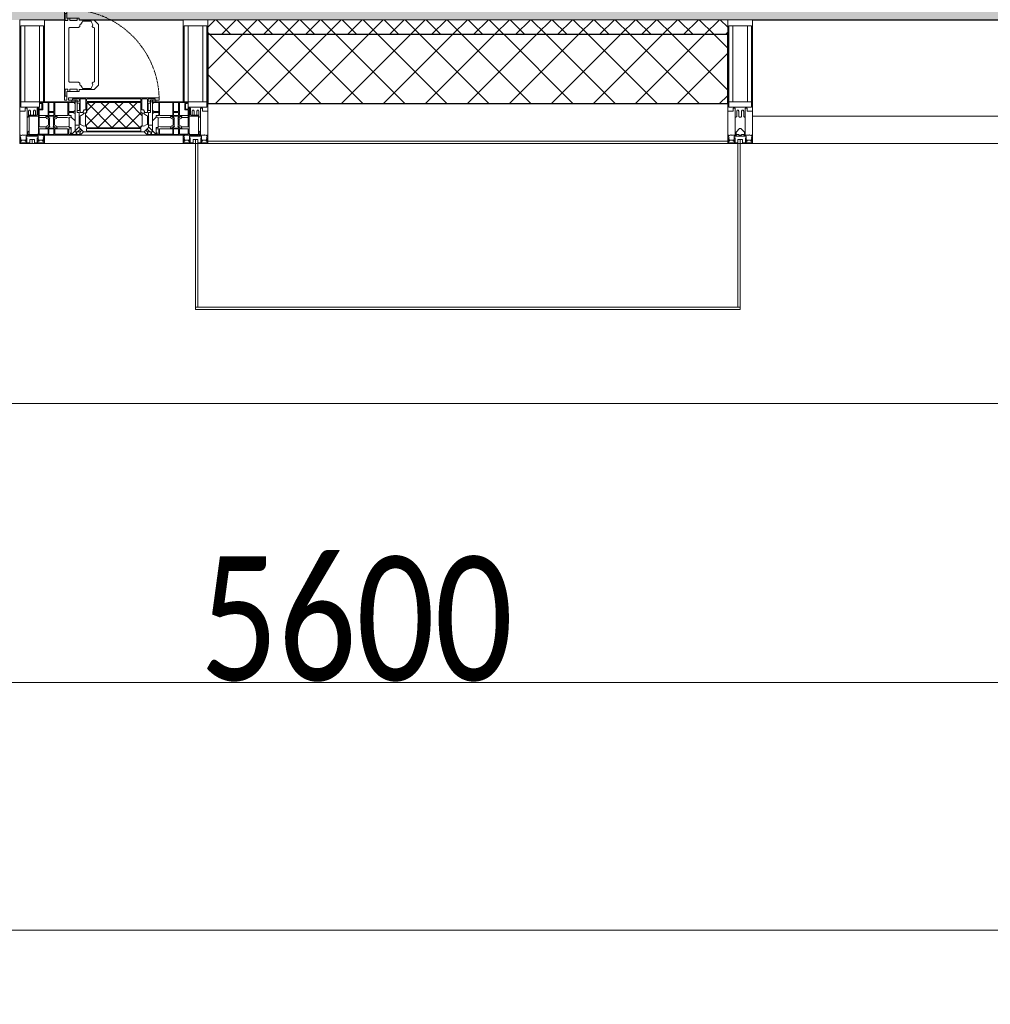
# Model space of a CAD drawing. Header units: millimetres. Extents: x -551130 to 178656, y -69521 to 202936.
# Tile 108 of 256: x -166983 to -165023, y 155732 to 157719. Entities that reach past the tile are written whole.
import ezdxf

# ---------------------------------------------------------------- set-up
doc = ezdxf.new("R2010")
doc.units = ezdxf.units.MM
doc.linetypes.add('-D1-02х01', pattern=[3, 2, -1])
doc.layers.get('Defpoints').update_dxf_attribs({"color": 31})
for name, color, linetype, lineweight in [('_0', 7, 'Continuous', 13), ('A-ANNO-DIMS', 8, 'Continuous', 5), ('A-COLS', 7, 'Continuous', 5), ('A-DETL-GENF', 7, 'Continuous', 5), ('A-GLAZ', 7, 'Continuous', 5), ('A-GLAZ-CURT', 8, 'Continuous', 5), ('A-GLAZ-CWMG', 8, 'Continuous', 5), ('A-WALL', 7, 'Continuous', 5), ('A-WALL-FNSH', 8, 'Continuous', 5), ('I-WALL', 7, 'Continuous', 5), ('Ограждение', 7, 'Continuous', 5), ('Поручни', 7, 'Continuous', 5)]:
    doc.layers.add(name, color=color, linetype=linetype, lineweight=lineweight)
doc.styles.add('Calibri Light', font='calibril.ttf', dxfattribs={"width": 0.8, "height": 250})
doc.dimstyles.new('2_5', dxfattribs={"dimscale": 304.8, "dimtxt": 294.337106, "dimasz": 0.492126, "dimexe": 0.492126, "dimexo": 0.492126, "dimgap": 0, "dimtad": 1, "dimdec": 0, "dimrnd": 5, "dimdsep": 46, "dimtxsty": 'Calibri Light', "dimblk1": 'OBLIQUE', "dimblk2": 'OBLIQUE', "dimsah": 1, "dimcen": 0.09, "dimdle": 0.492126, "dimazin": 0, "dimtfac": 1, "dimtdec": 4, "dimtix": 1, "dimtmove": 0, "dimatfit": 3, "dimfxl": 1, "dimtvp": 1, "dimtolj": 1, "dimtzin": 0, "dimlwd": 5, "dimlwe": 5, "dimarcsym": 2})

# ---------------------------------------------------------------- blocks, each defined once
blk = doc.blocks.new('Rectangular Mullion - 50Wx250H-V1-50_AS_M_L17')
at = {"layer": 'A-DETL-GENF'}
for p, q in [((-25, 84), (-25, 250)), ((-25, 250), (0, 250)), ((25, 250), (0, 250)), ((25, 65.2), (25, 250)), ((-23, 237.3), (0, 237.3)), ((-23, 237.3), (-23, 84)), ((-14.9, 84), (-14.9, 237.3)), ((23, 237.3), (0, 237.3)), ((14.9, 84), (14.9, 237.3)), ((23, 237.3), (23, 73.6)), ((0, 84), (-15, 84)), ((0, 84), (23, 84)), ((-0.5, 73.6), (-15, 73.6)), ((-10, 71.3), (-12, 71.3)), ((-10, 57.4), (-10, 71.3)), ((-7, 65.2), (-5.9, 67.3)), ((-7, 65.2), (-7, 57)), ((-4.1, 67.3), (-5.9, 67.3)), ((-4.1, 67.3), (-2.9, 65.1)), ((-2.9, 65.1), (-2.9, 57)), ((0.5, 73.6), (23, 73.6)), ((4.1, 67.3), (2.9, 65.1)), ((2.9, 65.1), (2.9, 57)), ((4.1, 67.3), (5.9, 67.3)), ((7, 65.2), (5.9, 67.3)), ((7, 65.2), (7, 54.7)), ((10, 71.3), (14, 71.3)), ((10, 53), (10, 71.3)), ((14, 71.3), (14, 65.2)), ((14, 65.2), (25, 65.2)), ((8.7, 53), (7, 54.7)), ((8.7, 53), (10, 53)), ((10, 53), (10, 17)), ((8.5, 23), (6, 25.5)), ((8.5, 18.5), (8.5, 23)), ((-23.8, 14.6), (-25, 14.2)), ((-25, 0), (-25, 14.2)), ((-23.8, 17), (-23.8, 14.6)), ((-22.5, 10.6), (-23.8, 14.6)), ((-22.5, 10.6), (-23.7, 9.9)), ((-23.7, 1.3), (-23.7, 9.9)), ((-23.7, 1.3), (-11.8, 1.3)), ((-23.2, 10.2), (-22.5, 8)), ((-22.5, 8), (-22.5, 4.5)), ((-21.3, 4.5), (-22.5, 4.5)), ((-22.3, 17), (-22.3, 16)), ((-22.3, 16), (-21.3, 16)), ((-19.9, 17), (-21.3, 16)), ((-21.3, 4.5), (-21.3, 6.5)), ((-21.3, 6.5), (-14.2, 6.5)), ((-7.4, 16.6), (-18.4, 16.6)), ((-14.2, 6.5), (-14.2, 4.5)), ((-13.2, 4.5), (-14.2, 4.5)), ((-13.2, 4.5), (-12.2, 7.2)), ((-12.7, 7.6), (-11.3, 11.4)), ((-12.7, 7.6), (-11.8, 6.9)), ((-12.2, 9), (-12.2, 14.8)), ((-12.2, 14.8), (0, 14.8)), ((-11.8, 1.3), (-11.8, 6.9)), ((-10.5, 11.2), (-11.3, 11.4)), ((-10.5, 1.5), (-10.5, 11.2)), ((-4.8, 1.5), (-10.5, 1.5)), ((0, 8), (-4.8, 8)), ((-4.8, 1.5), (-4.8, 8)), ((-2.6, 16.8), (0, 16.8)), ((2.6, 16.8), (0, 16.8)), ((0, 14.8), (0, 16.8)), ((0, 14.8), (0, 16.8)), ((12.2, 14.8), (0, 14.8)), ((0, 0), (0, 8)), ((0, 8), (4.8, 8)), ((0, 0), (0, 8)), ((4.8, 1.5), (4.8, 8)), ((4.8, 1.5), (10.5, 1.5)), ((6, 18), (7.4, 18)), ((7.4, 18), (7.4, 16.6)), ((7.4, 16.6), (18.4, 16.6)), ((7.5, 18.5), (8.5, 18.5)), ((7.5, 17), (7.5, 18.5)), ((10, 17), (7.5, 17)), ((10.5, 11.2), (11.3, 11.4)), ((10.5, 1.5), (10.5, 11.2)), ((12.7, 7.6), (11.3, 11.4)), ((12.7, 7.6), (11.8, 6.9)), ((11.8, 1.3), (11.8, 6.9)), ((23.7, 1.3), (11.8, 1.3)), ((12.2, 9), (12.2, 14.8)), ((13.2, 4.5), (12.2, 7.2)), ((13.2, 4.5), (14.2, 4.5)), ((21.3, 6.5), (14.2, 6.5)), ((14.2, 6.5), (14.2, 4.5)), ((18.4, 16.6), (19, 17.6)), ((19, 17.6), (21.3, 16)), ((22.3, 16), (21.3, 16)), ((21.3, 4.5), (21.3, 6.5)), ((21.3, 4.5), (22.5, 4.5)), ((22.3, 17), (22.3, 16)), ((22.3, 17), (23.8, 17)), ((22.5, 10.6), (23.8, 14.6)), ((22.5, 10.6), (23.7, 9.9)), ((23.2, 10.2), (22.5, 8)), ((22.5, 8), (22.5, 4.5)), ((23.7, 1.3), (23.7, 9.9)), ((23.8, 17), (23.8, 14.6)), ((23.8, 14.6), (25, 14.2)), ((25, 0), (25, 14.2)), ((-25, 0), (0, 0)), ((25, 0), (0, 0))]:
    blk.add_line(p, q, dxfattribs=at)
for centre, start, end in [((-0.5, 73.1), 360, 90), ((0.5, 73.1), 90, 180)]:
    blk.add_arc(centre, 0.5, start, end, dxfattribs=at)
blk = doc.blocks.new('Rectangular Mullion - R_StandardFrame_50Wx250H-3538113-50_AS_M_L17')
at = {"layer": 'A-GLAZ-CWMG', "lineweight": 9}
for p, q in [((-25, 84), (-25, 250)), ((-25, 250), (25, 250)), ((25, 250), (25, 0)), ((-25, 0), (-25, 17)), ((25, 0), (-25, 0))]:
    blk.add_line(p, q, dxfattribs=at)
blk = doc.blocks.new('A_PAN_Створка - 383мм-V26-50_AS_M_L17')
at = {"layer": 'A-GLAZ-CURT'}
h = blk.add_hatch(dxfattribs=at)
h.set_pattern_fill('FP_27', color=256, style=0, pattern_type=2)
h.set_pattern_definition([(225, (25460, -750), (14.142136, -14.142136), []), (315, (25460, -750), (14.142136, 14.142136), [])])
h.paths.add_polyline_path([(50.7, -31.8), (-54.5, -31.8), (-54.9, -34.1), (-57.2, -36.4), (-57.2, -60.8), (-54.6, -63.4), (-53.6, -82.7), (54.6, -81.8), (54.6, -63.4), (57.2, -60.8), (57.2, -36.4), (54.9, -34.1), (54.5, -31.8)])
at = {"layer": 'A-DETL-GENF'}
for p, q in [((-70, -32.1), (-61.4, -23.5)), ((-70, -62.5), (-70, -32.1)), ((-67.8, -38.3), (-65.7, -37.4)), ((-67.8, -55.7), (-67.8, -38.3)), ((-65.7, -37.4), (-60.8, -34.7)), ((61.4, -23.5), (-61.4, -23.5)), ((-60.8, -34.7), (-57.3, -35.9)), ((-55.2, -33.8), (-57.3, -35.9)), ((-54.9, -34.1), (-57.2, -36.4)), ((-57.2, -36.4), (-57.2, -60.8)), ((-55.2, -33.8), (-54.8, -31.5)), ((-54.9, -25.8), (-53.9, -24.8)), ((-54.9, -29.5), (-54.9, -25.8)), ((-53.9, -30.5), (-54.9, -29.5)), ((-54.5, -31.8), (-54.9, -34.1)), ((0, -31.5), (-54.8, -31.5)), ((54.5, -31.8), (-54.5, -31.8)), ((-53.9, -24.8), (53.9, -24.8)), ((53.9, -30.5), (-53.9, -30.5)), ((0, -31.5), (54.8, -31.5)), ((54.9, -25.8), (53.9, -24.8)), ((53.9, -30.5), (54.9, -29.5)), ((54.9, -34.1), (54.5, -31.8)), ((55.2, -33.8), (54.8, -31.5)), ((54.9, -29.5), (54.9, -25.8)), ((57.2, -36.4), (54.9, -34.1)), ((55.2, -33.8), (57.3, -35.9)), ((57.2, -60.8), (57.2, -36.4)), ((60.8, -34.7), (57.3, -35.9)), ((65.7, -37.4), (60.8, -34.7)), ((70, -32.1), (61.4, -23.5)), ((67.8, -38.3), (65.7, -37.4)), ((67.8, -55.7), (67.8, -38.3)), ((70, -62.5), (70, -32.1)), ((-66, -56.5), (-67.8, -55.7)), ((-66, -56.5), (-62, -59.1)), ((-62, -59.1), (-60.7, -61)), ((62, -59.1), (60.7, -61)), ((66, -56.5), (62, -59.1)), ((66, -56.5), (67.8, -55.7)), ((-73.9, -62.5), (-70, -62.5)), ((-73.9, -87.5), (-73.9, -62.5)), ((-69.4, -66.5), (-73.9, -66.5)), ((-69.4, -81.5), (-69.4, -66.5)), ((-61.7, -62.5), (-67.9, -62.5)), ((-67.9, -62.5), (-67.9, -89.3)), ((-61.7, -64.9), (-61.7, -62.5)), ((-60.1, -67.7), (-61.7, -64.9)), ((-60.7, -61), (-57.4, -61)), ((-56.4, -67.7), (-60.1, -67.7)), ((-57.4, -61), (-54.9, -63.5)), ((-57.2, -60.8), (-54.6, -63.4)), ((-56.4, -89.4), (-56.4, -67.7)), ((-54.9, -63.5), (-54.9, -81.9)), ((-54.6, -63.4), (-54.6, -81.8)), ((54.6, -63.4), (57.2, -60.8)), ((54.6, -81.8), (54.6, -63.4)), ((57.4, -61), (54.9, -63.5)), ((54.9, -63.5), (54.9, -81.9)), ((56.4, -67.7), (60.1, -67.7)), ((56.4, -89.4), (56.4, -67.7)), ((60.7, -61), (57.4, -61)), ((60.1, -67.7), (61.7, -64.9)), ((61.7, -62.5), (67.9, -62.5)), ((61.7, -64.9), (61.7, -62.5)), ((67.9, -62.5), (67.9, -89.3)), ((69.4, -66.5), (73.9, -66.5)), ((69.4, -81.5), (69.4, -66.5)), ((73.9, -62.5), (70, -62.5)), ((73.9, -87.5), (73.9, -62.5)), ((-91.5, -87.5), (-73.9, -87.5)), ((-91.5, -92), (-91.5, -87.5)), ((-91.5, -92), (91.5, -92)), ((-83.4, -90.3), (-83.4, -87.5)), ((-83.4, -90.3), (-69.4, -90.3)), ((-73.9, -81.5), (-69.4, -81.5)), ((-69.4, -85.5), (-73.9, -85.5)), ((-69.4, -90.3), (-69.4, -85.5)), ((-67.9, -89.3), (-66.9, -90.3)), ((-66.9, -90.3), (-57.4, -90.3)), ((-57.4, -90.3), (-56.4, -89.4)), ((-54.9, -81.9), (-53.8, -83)), ((-54.9, -85.6), (-53.9, -84.6)), ((-54.9, -89.3), (-54.9, -85.6)), ((-53.9, -90.3), (-54.9, -89.3)), ((-54.6, -81.8), (-53.6, -82.7)), ((-53.9, -84.6), (53.9, -84.6)), ((53.9, -90.3), (-53.9, -90.3)), ((53.8, -83), (-53.8, -83)), ((-53.6, -82.7), (53.6, -82.7)), ((53.6, -82.7), (54.6, -81.8)), ((54.9, -81.9), (53.8, -83)), ((54.9, -85.6), (53.9, -84.6)), ((53.9, -90.3), (54.9, -89.3)), ((54.9, -89.3), (54.9, -85.6)), ((57.4, -90.3), (56.4, -89.4)), ((66.9, -90.3), (57.4, -90.3)), ((67.9, -89.3), (66.9, -90.3)), ((73.9, -81.5), (69.4, -81.5)), ((69.4, -85.5), (73.9, -85.5)), ((69.4, -90.3), (69.4, -85.5)), ((83.4, -90.3), (69.4, -90.3)), ((91.5, -87.5), (73.9, -87.5)), ((83.4, -90.3), (83.4, -87.5)), ((91.5, -92), (91.5, -87.5))]:
    blk.add_line(p, q, dxfattribs=at)
at = {"layer": 'A-DETL-GENF', "color": 9, "true_color": 0xc8c8c8}
for p, q in [((95.1, -87.5), (95.1, -105.1)), ((99.6, -87.5), (95.1, -87.5)), ((97.9, -95.6), (95.1, -95.6)), ((97.9, -95.6), (97.9, -109.6)), ((99.6, -270.5), (99.6, -87.5)), ((39.7, -109), (31.1, -117.6)), ((31.1, -117.6), (31.1, -240.4)), ((70.1, -109), (39.7, -109)), ((45, -113.3), (42.3, -118.2)), ((42.3, -118.2), (43.5, -121.7)), ((45.9, -111.2), (45, -113.3)), ((63.3, -111.2), (45.9, -111.2)), ((64.1, -113), (63.3, -111.2)), ((64.1, -113), (66.7, -117)), ((66.7, -117), (68.6, -118.3)), ((68.6, -118.3), (68.6, -121.6)), ((70.1, -105.1), (70.1, -109)), ((95.1, -105.1), (70.1, -105.1)), ((74.1, -109.6), (74.1, -105.1)), ((89.1, -109.6), (74.1, -109.6)), ((89.1, -105.1), (89.1, -109.6)), ((93.1, -109.6), (93.1, -105.1)), ((97.9, -109.6), (93.1, -109.6)), ((41.4, -123.8), (39.1, -124.2)), ((39.1, -179), (39.1, -124.2)), ((41.4, -123.8), (43.5, -121.7)), ((68.6, -121.6), (71.1, -124.1)), ((71.1, -124.1), (89.5, -124.1)), ((89.5, -124.1), (90.6, -125.2)), ((90.6, -125.2), (90.6, -232.8)), ((39.1, -179), (39.1, -233.8)), ((41.4, -234.2), (39.1, -233.8)), ((41.4, -234.2), (43.5, -236.3)), ((42.3, -239.8), (43.5, -236.3)), ((68.6, -236.4), (71.1, -233.9)), ((68.6, -239.7), (68.6, -236.4)), ((71.1, -233.9), (89.5, -233.9)), ((89.5, -233.9), (90.6, -232.8)), ((39.7, -249), (31.1, -240.4)), ((70.1, -249), (39.7, -249)), ((45, -244.7), (42.3, -239.8)), ((45.9, -246.8), (45, -244.7)), ((63.3, -246.8), (45.9, -246.8)), ((64.1, -245), (63.3, -246.8)), ((64.1, -245), (66.7, -241)), ((66.7, -241), (68.6, -239.7)), ((70.1, -252.9), (70.1, -249)), ((95.1, -252.9), (70.1, -252.9)), ((74.1, -248.4), (74.1, -252.9)), ((89.1, -248.4), (74.1, -248.4)), ((89.1, -252.9), (89.1, -248.4)), ((93.1, -248.4), (93.1, -252.9)), ((97.9, -248.4), (93.1, -248.4)), ((95.1, -270.5), (95.1, -252.9)), ((97.9, -262.4), (97.9, -248.4)), ((97.9, -262.4), (95.1, -262.4)), ((99.6, -270.5), (95.1, -270.5))]:
    blk.add_line(p, q, dxfattribs=at)
at = {"layer": 'A-GLAZ'}
for p, q in [((-67.9, -17), (-171, -17)), ((-171, -17), (-171, -57)), ((-171, -18.5), (-153.5, -18.5)), ((-153.5, -18.5), (-152, -20)), ((-150.5, -17), (-150.5, -29.4)), ((-132.4, -18.6), (-150.5, -18.6)), ((-132.4, -29.4), (-132.4, -18.6)), ((-131, -18.2), (-131, -29.5)), ((-120.8, -18.2), (-131, -18.2)), ((-120.8, -18.2), (-120.8, -29.5)), ((-119.3, -18.6), (-92.5, -18.6)), ((-119.3, -29.4), (-119.3, -18.6)), ((-92.5, -18.6), (-92.5, -29.4)), ((-90.8, -18.5), (-90.8, -29.4)), ((-87.3, -18.5), (-90.8, -18.5)), ((-87.3, -20.4), (-87.3, -18.5)), ((-85.9, -18.2), (-85.9, -20.4)), ((-75.9, -18.2), (-85.9, -18.2)), ((-75.9, -21.5), (-75.9, -18.2)), ((-74.9, -17.9), (-74.9, -21.5)), ((-68.9, -17.9), (-74.9, -17.9)), ((-68.9, -21.5), (-68.9, -17.9)), ((67.9, -17), (-67.9, -17)), ((-61.4, -23.5), (-67.9, -17)), ((-67.9, -17), (-67.9, -23.5)), ((-67.9, -17), (67.9, -17)), ((67.9, -17), (61.4, -23.5)), ((67.9, -23.5), (67.9, -17)), ((171, -17), (67.9, -17)), ((68.9, -17.9), (74.9, -17.9)), ((68.9, -21.5), (68.9, -17.9)), ((74.9, -17.9), (74.9, -21.5)), ((75.9, -18.2), (85.9, -18.2)), ((75.9, -21.5), (75.9, -18.2)), ((85.9, -18.2), (85.9, -20.4)), ((87.3, -18.5), (90.8, -18.5)), ((87.3, -20.4), (87.3, -18.5)), ((90.8, -18.5), (90.8, -29.4)), ((92.5, -18.6), (92.5, -29.4)), ((119.3, -18.6), (92.5, -18.6)), ((119.3, -29.4), (119.3, -18.6)), ((120.8, -18.2), (120.8, -29.5)), ((120.8, -18.2), (131, -18.2)), ((131, -18.2), (131, -29.5)), ((132.4, -18.6), (150.5, -18.6)), ((132.4, -29.4), (132.4, -18.6)), ((150.5, -17), (150.5, -29.4)), ((153.5, -18.5), (152, -20)), ((171, -18.5), (153.5, -18.5)), ((171, -57), (171, -17)), ((-152, -20), (-152, -73.5)), ((-150.5, -29.4), (-132.4, -29.4)), ((-150.5, -33.6), (-150.5, -68)), ((-136.3, -33.6), (-150.5, -33.6)), ((-137.2, -31), (-135.8, -35)), ((-132.5, -31), (-137.2, -31)), ((-132.1, -36.8), (-135.8, -35)), ((-132.5, -31.9), (-133.4, -33.7)), ((-133.4, -33.7), (-130.1, -35.3)), ((-132.5, -31.9), (-132.5, -31)), ((-132.1, -49), (-132.1, -36.8)), ((-131, -29.5), (-120.8, -29.5)), ((-131, -30.9), (-131, -33)), ((-120.8, -30.9), (-131, -30.9)), ((-129.4, -34.6), (-131, -33)), ((-130.1, -35.3), (-129.4, -34.6)), ((-130.1, -35.3), (-130.1, -50.4)), ((-122.4, -34.6), (-120.8, -33)), ((-121.7, -35.3), (-122.4, -34.6)), ((-118.4, -33.7), (-121.7, -35.3)), ((-121.7, -35.3), (-121.7, -50.4)), ((-120.8, -30.9), (-120.8, -33)), ((-119.7, -36.8), (-115.9, -35)), ((-119.7, -49), (-119.7, -36.8)), ((-92.5, -29.4), (-119.3, -29.4)), ((-119.3, -31), (-114.6, -31)), ((-119.3, -31.9), (-119.3, -31)), ((-119.3, -31.9), (-118.4, -33.7)), ((-114.6, -31), (-115.9, -35)), ((-94.1, -33.5), (-115.4, -33.5)), ((-89.9, -35.1), (-94.1, -33.5)), ((-90.8, -29.4), (-85.9, -29.4)), ((-89.9, -32.5), (-89.9, -35.1)), ((-85.9, -32.5), (-89.9, -32.5)), ((-89.9, -35.1), (-89.9, -50.9)), ((-87.3, -20.4), (-87.3, -21.9)), ((-84.8, -20.4), (-87.3, -20.4)), ((-87.3, -21.9), (-85.9, -21.9)), ((-85.9, -21.9), (-85.9, -29.4)), ((-85.9, -29.4), (-85.9, -32.5)), ((-83.4, -20.4), (-84.8, -20.4)), ((-70, -33.8), (-83.4, -20.4)), ((-78, -84), (-78, -23.5)), ((-78, -23.5), (-67.9, -23.5)), ((-78, -36.8), (-70, -36.8)), ((-78, -45.6), (-78, -36.8)), ((-75.9, -21.5), (-75.9, -23.5)), ((-74.9, -21.5), (-75.9, -21.5)), ((-75.9, -23.5), (-73, -23.5)), ((-67.2, -29.3), (-73, -23.5)), ((-61.4, -23.5), (-70, -32.1)), ((-70, -32.1), (-70, -62.5)), ((-70, -36.8), (-70, -33.8)), ((-67.9, -21.5), (-68.9, -21.5)), ((-67.9, -21.5), (-67.9, -23.5)), ((-67.9, -23.5), (-64.6, -26.8)), ((-67.9, -23.5), (-64.6, -26.8)), ((-64.6, -26.8), (-67.2, -29.3)), ((-64.6, -26.8), (-61.4, -23.5)), ((61.4, -23.5), (-61.4, -23.5)), ((70, -32.1), (61.4, -23.5)), ((61.4, -23.5), (64.6, -26.8)), ((67.9, -23.5), (64.6, -26.8)), ((64.6, -26.8), (67.9, -23.5)), ((64.6, -26.8), (67.2, -29.3)), ((67.2, -29.3), (73, -23.5)), ((67.9, -21.5), (67.9, -23.5)), ((67.9, -21.5), (68.9, -21.5)), ((67.9, -23.5), (78, -23.5)), ((70, -33.8), (83.4, -20.4)), ((70, -62.5), (70, -32.1)), ((70, -36.8), (70, -33.8)), ((78, -36.8), (70, -36.8)), ((75.9, -23.5), (73, -23.5)), ((74.9, -21.5), (75.9, -21.5)), ((75.9, -21.5), (75.9, -23.5)), ((78, -23.5), (78, -84)), ((78, -45.6), (78, -36.8)), ((83.4, -20.4), (84.8, -20.4)), ((84.8, -20.4), (87.3, -20.4)), ((85.9, -21.9), (85.9, -29.4)), ((87.3, -21.9), (85.9, -21.9)), ((85.9, -29.4), (85.9, -32.5)), ((90.8, -29.4), (85.9, -29.4)), ((85.9, -32.5), (89.9, -32.5)), ((87.3, -20.4), (87.3, -21.9)), ((89.9, -32.5), (89.9, -35.1)), ((89.9, -35.1), (94.1, -33.5)), ((89.9, -35.1), (89.9, -50.9)), ((92.5, -29.4), (119.3, -29.4)), ((94.1, -33.5), (115.4, -33.5)), ((114.6, -31), (115.9, -35)), ((119.3, -31), (114.6, -31)), ((119.7, -36.8), (115.9, -35)), ((119.3, -31.9), (118.4, -33.7)), ((118.4, -33.7), (121.7, -35.3)), ((119.3, -31.9), (119.3, -31)), ((119.7, -49), (119.7, -36.8)), ((131, -29.5), (120.8, -29.5)), ((120.8, -30.9), (120.8, -33)), ((120.8, -30.9), (131, -30.9)), ((122.4, -34.6), (120.8, -33)), ((121.7, -35.3), (122.4, -34.6)), ((121.7, -35.3), (121.7, -50.4)), ((129.4, -34.6), (131, -33)), ((130.1, -35.3), (129.4, -34.6)), ((133.4, -33.7), (130.1, -35.3)), ((130.1, -35.3), (130.1, -50.4)), ((131, -30.9), (131, -33)), ((132.1, -36.8), (135.8, -35)), ((132.1, -49), (132.1, -36.8)), ((150.5, -29.4), (132.4, -29.4)), ((132.5, -31), (137.2, -31)), ((132.5, -31.9), (132.5, -31)), ((132.5, -31.9), (133.4, -33.7)), ((137.2, -31), (135.8, -35)), ((136.3, -33.6), (150.5, -33.6)), ((150.5, -33.6), (150.5, -68)), ((152, -20), (152, -73.5)), ((-171, -55.5), (-152, -55.5)), ((-171, -57), (-156, -57)), ((-136.4, -52.4), (-150.5, -52.4)), ((-150.5, -56.6), (-132.4, -56.6)), ((-137.2, -54.8), (-135.8, -50.8)), ((-132.5, -54.8), (-137.2, -54.8)), ((-132.1, -49), (-135.8, -50.8)), ((-133.4, -52), (-130.1, -50.4)), ((-132.5, -53.8), (-133.4, -52)), ((-132.5, -53.8), (-132.5, -54.8)), ((-132.4, -56.6), (-132.4, -82.5)), ((-129.4, -51.1), (-131, -52.7)), ((-131, -55.1), (-131, -52.7)), ((-120.8, -55.1), (-131, -55.1)), ((-131, -56.5), (-131, -62.6)), ((-131, -56.5), (-120.8, -56.5)), ((-130.1, -50.4), (-129.4, -51.1)), ((-121.7, -50.4), (-122.4, -51.1)), ((-122.4, -51.1), (-120.8, -52.7)), ((-118.4, -52), (-121.7, -50.4)), ((-120.8, -55.1), (-120.8, -52.7)), ((-120.8, -56.5), (-120.8, -62.6)), ((-119.7, -49), (-115.9, -50.8)), ((-119.3, -53.8), (-118.4, -52)), ((-119.3, -53.8), (-119.3, -54.8)), ((-119.3, -54.8), (-114.6, -54.8)), ((-119.3, -56.6), (-119.3, -82.5)), ((-92.5, -56.6), (-119.3, -56.6)), ((-114.6, -54.8), (-115.9, -50.8)), ((-94.1, -52.5), (-115.3, -52.5)), ((-89.9, -50.9), (-94.1, -52.5)), ((-92.5, -56.6), (-92.5, -82.5)), ((-90.8, -56.6), (-85.9, -56.6)), ((-90.8, -62.7), (-90.8, -56.6)), ((-89.9, -52.2), (-89.9, -50.9)), ((-89.9, -52.2), (-88.6, -53.5)), ((-85.9, -53.5), (-88.6, -53.5)), ((-85.9, -53.5), (-78, -45.6)), ((-85.9, -56.6), (-85.9, -53.5)), ((85.9, -53.5), (78, -45.6)), ((85.9, -53.5), (88.6, -53.5)), ((85.9, -56.6), (85.9, -53.5)), ((90.8, -56.6), (85.9, -56.6)), ((89.9, -52.2), (88.6, -53.5)), ((89.9, -50.9), (94.1, -52.5)), ((89.9, -52.2), (89.9, -50.9)), ((90.8, -62.7), (90.8, -56.6)), ((92.5, -56.6), (119.3, -56.6)), ((92.5, -56.6), (92.5, -82.5)), ((94.1, -52.5), (115.3, -52.5)), ((114.6, -54.8), (115.9, -50.8)), ((119.3, -54.8), (114.6, -54.8)), ((119.7, -49), (115.9, -50.8)), ((118.4, -52), (121.7, -50.4)), ((119.3, -53.8), (118.4, -52)), ((119.3, -53.8), (119.3, -54.8)), ((119.3, -56.6), (119.3, -82.5)), ((122.4, -51.1), (120.8, -52.7)), ((120.8, -55.1), (120.8, -52.7)), ((120.8, -55.1), (131, -55.1)), ((120.8, -56.5), (120.8, -62.6)), ((131, -56.5), (120.8, -56.5)), ((121.7, -50.4), (122.4, -51.1)), ((130.1, -50.4), (129.4, -51.1)), ((129.4, -51.1), (131, -52.7)), ((133.4, -52), (130.1, -50.4)), ((131, -55.1), (131, -52.7)), ((131, -56.5), (131, -62.6)), ((132.1, -49), (135.8, -50.8)), ((150.5, -56.6), (132.4, -56.6)), ((132.4, -56.6), (132.4, -82.5)), ((132.5, -53.8), (133.4, -52)), ((132.5, -53.8), (132.5, -54.8)), ((132.5, -54.8), (137.2, -54.8)), ((137.2, -54.8), (135.8, -50.8)), ((136.4, -52.4), (150.5, -52.4)), ((171, -55.5), (152, -55.5)), ((156, -57), (171, -57)), ((-153, -60), (-153, -73.5)), ((-153, -73.5), (-150, -73.5)), ((-150.5, -68), (-143.5, -68)), ((-150.5, -69.5), (-150.5, -73.5)), ((-145, -69.5), (-150.5, -69.5)), ((-150, -73.5), (-150, -84)), ((-145, -69.5), (-145, -79.5)), ((-143.5, -68), (-143.5, -81)), ((-120.8, -62.6), (-131, -62.6)), ((-131, -64.6), (-120.8, -64.6)), ((-131, -82.5), (-131, -64.6)), ((-120.8, -82.5), (-120.8, -64.6)), ((-80.4, -62.7), (-90.8, -62.7)), ((-90.8, -64.6), (-90.8, -82.5)), ((-80.1, -64.6), (-90.8, -64.6)), ((-80.4, -61.1), (-80.4, -62.7)), ((-78, -61.1), (-80.4, -61.1)), ((-80.1, -66.1), (-80.1, -64.6)), ((-78, -66.1), (-80.1, -66.1)), ((-78, -66.1), (-78, -61.1)), ((-70, -62.5), (-73.9, -62.5)), ((-73.9, -62.5), (-73.9, -87.5)), ((73.9, -62.5), (70, -62.5)), ((73.9, -87.5), (73.9, -62.5)), ((78, -61.1), (80.4, -61.1)), ((78, -66.1), (78, -61.1)), ((78, -66.1), (80.1, -66.1)), ((80.1, -64.6), (90.8, -64.6)), ((80.1, -66.1), (80.1, -64.6)), ((80.4, -61.1), (80.4, -62.7)), ((80.4, -62.7), (90.8, -62.7)), ((90.8, -64.6), (90.8, -82.5)), ((120.8, -62.6), (131, -62.6)), ((120.8, -82.5), (120.8, -64.6)), ((131, -64.6), (120.8, -64.6)), ((131, -82.5), (131, -64.6)), ((143.5, -68), (143.5, -81)), ((150.5, -68), (143.5, -68)), ((145, -69.5), (150.5, -69.5)), ((145, -69.5), (145, -79.5)), ((150, -84), (150, -73.5)), ((150, -73.5), (153, -73.5)), ((150.5, -69.5), (150.5, -73.5)), ((153, -73.5), (153, -60)), ((-150, -84), (-78, -84)), ((-148.5, -81), (-148.5, -82.5)), ((-143.5, -81), (-148.5, -81)), ((-148.5, -82.5), (-132.4, -82.5)), ((-131, -82.5), (-120.8, -82.5)), ((-119.3, -82.5), (-92.5, -82.5)), ((-73.9, -87.5), (-91.5, -87.5)), ((-91.5, -87.5), (-91.5, -92)), ((-91.5, -92), (91.5, -92)), ((-90.8, -82.5), (-79.5, -82.5)), ((-78, -84), (-85, -84)), ((-85, -84), (-85, -87.5)), ((-85, -87.5), (-78, -87.5)), ((-79.5, -80.6), (-78, -80.6)), ((-79.5, -82.5), (-79.5, -80.6)), ((-78, -87.5), (-78, -84)), ((-78, -84), (-73.9, -84)), ((73.9, -84), (78, -84)), ((91.5, -87.5), (73.9, -87.5)), ((79.5, -80.6), (78, -80.6)), ((78, -87.5), (78, -84)), ((78, -84), (85, -84)), ((78, -84), (150, -84)), ((85, -87.5), (78, -87.5)), ((79.5, -82.5), (79.5, -80.6)), ((90.8, -82.5), (79.5, -82.5)), ((85, -84), (85, -87.5)), ((91.5, -92), (91.5, -87.5)), ((119.3, -82.5), (92.5, -82.5)), ((131, -82.5), (120.8, -82.5)), ((148.5, -82.5), (132.4, -82.5)), ((143.5, -81), (148.5, -81)), ((148.5, -81), (148.5, -82.5))]:
    blk.add_line(p, q, dxfattribs=at)
for centre, start, end in [((-156, -60), 0, 90), ((156, -60), 90, 180)]:
    blk.add_arc(centre, 3, start, end, dxfattribs=at)
at = {"layer": 'A-GLAZ', "linetype": '-D1-02х01'}
blk.add_arc((91.4, -87.5), 183, 181.4091, 271.1445, dxfattribs=at)
blk = doc.blocks.new('Rectangular Mullion - R_StandardFrame_50Wx250H-3323618-50_AS_M_L17')
at = {"layer": 'A-GLAZ-CWMG'}
for p, q in [((37450, 1250), (37450, 1039.9)), ((37700, 1250), (37700, 970)), ((37450, 1010.4), (37450, 970))]:
    blk.add_line(p, q, dxfattribs=at)
blk = doc.blocks.new('System Panel - A_PAN_Glass-5027492-50_AS_M_L17')
at = {"layer": 'A-GLAZ-CURT'}
for p, q in [((760, 0), (-760, 0)), ((-760, 0), (-760, -55)), ((760, -55), (760, 0)), ((-760, -55), (760, -55))]:
    blk.add_line(p, q, dxfattribs=at)
blk = doc.blocks.new('Rectangular Mullion - R_StandardFrame_50Wx250H-3323615-50_AS_M_L17')
at = {"layer": 'A-GLAZ-CWMG'}
blk.add_line((37450, 5400), (37450, 6920), dxfattribs=at)
blk = doc.blocks.new('Rectangular Mullion - 50Wx250H-2623690-50_AS_M_L17')
at = {"layer": 'A-DETL-GENF'}
for p, q in [((-25, 65.2), (-25, 250)), ((-25, 250), (0, 250)), ((25, 250), (0, 250)), ((25, 65.2), (25, 250)), ((-23, 237.3), (0, 237.3)), ((-23, 237.3), (-23, 73.6)), ((-14.9, 84), (-14.9, 237.3)), ((23, 237.3), (0, 237.3)), ((14.9, 84), (14.9, 237.3)), ((23, 237.3), (23, 73.6)), ((0, 84), (-23, 84)), ((0, 84), (23, 84)), ((-14, 65.2), (-25, 65.2)), ((-0.5, 73.6), (-23, 73.6)), ((-14, 71.3), (-14, 65.2)), ((-10, 71.3), (-14, 71.3)), ((-10, 53), (-10, 71.3)), ((-7, 65.2), (-5.9, 67.3)), ((-7, 65.2), (-7, 54.7)), ((-4.1, 67.3), (-5.9, 67.3)), ((-4.1, 67.3), (-2.9, 65.1)), ((-2.9, 65.1), (-2.9, 54.6)), ((0.5, 73.6), (23, 73.6)), ((4.1, 67.3), (2.9, 65.1)), ((2.9, 65.1), (2.9, 54.6)), ((4.1, 67.3), (5.9, 67.3)), ((7, 65.2), (5.9, 67.3)), ((7, 65.2), (7, 54.7)), ((10, 71.3), (14, 71.3)), ((10, 53), (10, 71.3)), ((14, 71.3), (14, 65.2)), ((14, 65.2), (25, 65.2)), ((-8.7, 53), (-10, 53)), ((-10, 53), (-10, 17)), ((-8.7, 53), (-7, 54.7)), ((-1.3, 53), (-2.9, 54.6)), ((0, 53), (-1.3, 53)), ((0, 53), (1.3, 53)), ((1.3, 53), (2.9, 54.6)), ((8.7, 53), (7, 54.7)), ((8.7, 53), (10, 53)), ((10, 53), (10, 17)), ((-8.5, 23), (-1.5, 30)), ((-8.5, 18.5), (-8.5, 23)), ((-1.5, 30), (0, 30)), ((1.5, 30), (0, 30)), ((8.5, 23), (1.5, 30)), ((8.5, 18.5), (8.5, 23)), ((-23.8, 14.6), (-25, 14.2)), ((-25, 0), (-25, 14.2)), ((-22.3, 17), (-23.8, 17)), ((-23.8, 17), (-23.8, 14.6)), ((-22.5, 10.6), (-23.8, 14.6)), ((-22.5, 10.6), (-23.7, 9.9)), ((-23.7, 1.3), (-23.7, 9.9)), ((-23.7, 1.3), (-11.8, 1.3)), ((-23.2, 10.2), (-22.5, 8)), ((-22.5, 8), (-22.5, 4.5)), ((-21.3, 4.5), (-22.5, 4.5)), ((-22.3, 17), (-22.3, 16)), ((-22.3, 16), (-21.3, 16)), ((-19, 17.6), (-21.3, 16)), ((-21.3, 4.5), (-21.3, 6.5)), ((-21.3, 6.5), (-14.2, 6.5)), ((-18.4, 16.6), (-19, 17.6)), ((-7.4, 16.6), (-18.4, 16.6)), ((-14.2, 6.5), (-14.2, 4.5)), ((-13.2, 4.5), (-14.2, 4.5)), ((-13.2, 4.5), (-12.2, 7.2)), ((-12.7, 7.6), (-11.3, 11.4)), ((-12.7, 7.6), (-11.8, 6.9)), ((-12.2, 9), (-12.2, 14.8)), ((-12.2, 14.8), (0, 14.8)), ((-11.8, 1.3), (-11.8, 6.9)), ((-10.5, 11.2), (-11.3, 11.4)), ((-10.5, 1.5), (-10.5, 11.2)), ((-4.8, 1.5), (-10.5, 1.5)), ((-10, 17), (-7.5, 17)), ((-7.5, 18.5), (-8.5, 18.5)), ((-7.5, 17), (-7.5, 18.5)), ((-7.4, 18), (-7.4, 16.6)), ((-2.6, 18), (-7.4, 18)), ((0, 8), (-4.8, 8)), ((-4.8, 1.5), (-4.8, 8)), ((-2.6, 18), (-2.6, 16.8)), ((-2.6, 16.8), (0, 16.8)), ((2.6, 16.8), (0, 16.8)), ((0, 14.8), (0, 16.8)), ((0, 14.8), (0, 16.8)), ((12.2, 14.8), (0, 14.8)), ((0, 0), (0, 8)), ((0, 8), (4.8, 8)), ((0, 0), (0, 8)), ((2.6, 18), (2.6, 16.8)), ((2.6, 18), (7.4, 18)), ((4.8, 1.5), (4.8, 8)), ((4.8, 1.5), (10.5, 1.5)), ((7.4, 18), (7.4, 16.6)), ((7.4, 16.6), (18.4, 16.6)), ((7.5, 18.5), (8.5, 18.5)), ((7.5, 17), (7.5, 18.5)), ((10, 17), (7.5, 17)), ((10.5, 11.2), (11.3, 11.4)), ((10.5, 1.5), (10.5, 11.2)), ((12.7, 7.6), (11.3, 11.4)), ((12.7, 7.6), (11.8, 6.9)), ((11.8, 1.3), (11.8, 6.9)), ((23.7, 1.3), (11.8, 1.3)), ((12.2, 9), (12.2, 14.8)), ((13.2, 4.5), (12.2, 7.2)), ((13.2, 4.5), (14.2, 4.5)), ((21.3, 6.5), (14.2, 6.5)), ((14.2, 6.5), (14.2, 4.5)), ((18.4, 16.6), (19, 17.6)), ((19, 17.6), (21.3, 16)), ((22.3, 16), (21.3, 16)), ((21.3, 4.5), (21.3, 6.5)), ((21.3, 4.5), (22.5, 4.5)), ((22.3, 17), (22.3, 16)), ((22.3, 17), (23.8, 17)), ((22.5, 10.6), (23.8, 14.6)), ((22.5, 10.6), (23.7, 9.9)), ((23.2, 10.2), (22.5, 8)), ((22.5, 8), (22.5, 4.5)), ((23.7, 1.3), (23.7, 9.9)), ((23.8, 17), (23.8, 14.6)), ((23.8, 14.6), (25, 14.2)), ((25, 0), (25, 14.2)), ((-25, 0), (0, 0)), ((25, 0), (0, 0))]:
    blk.add_line(p, q, dxfattribs=at)
for centre, start, end in [((-0.5, 73.1), 360, 90), ((0.5, 73.1), 90, 180)]:
    blk.add_arc(centre, 0.5, start, end, dxfattribs=at)
blk = doc.blocks.new('Rectangular Mullion - R_StandardFrame_50Wx250H-4058886-50_AS_M_L17')
at = {"layer": 'A-GLAZ-CWMG', "lineweight": 9}
for p, q in [((-50, 0), (-50, 250)), ((-50, 250), (0, 250)), ((0, 250), (0, 0)), ((0, 0), (-50, 0))]:
    blk.add_line(p, q, dxfattribs=at)
blk = doc.blocks.new('Ограждение - Ограждение-4621541-50_AS_M_L17')
at = {"layer": 'Поручни'}
blk.add_line((19705, -1325), (38275, -1325), dxfattribs=at)
blk = doc.blocks.new('Rectangular Mullion - 50Wx250H-V4-50_AS_M_L17')
at = {"layer": 'A-DETL-GENF'}
for p, q in [((-25, 65.2), (-25, 250)), ((-25, 250), (0, 250)), ((25, 250), (0, 250)), ((25, 84), (25, 250)), ((-23, 237.3), (0, 237.3)), ((-23, 237.3), (-23, 73.6)), ((-14.9, 84), (-14.9, 237.3)), ((23, 237.3), (0, 237.3)), ((14.9, 84), (14.9, 237.3)), ((23, 237.3), (23, 84)), ((0, 84), (-23, 84)), ((0, 84), (15, 84)), ((-14, 65.2), (-25, 65.2)), ((-0.5, 73.6), (-23, 73.6)), ((-14, 71.3), (-14, 65.2)), ((-10, 71.3), (-14, 71.3)), ((-10, 53), (-10, 71.3)), ((-7, 65.2), (-5.9, 67.3)), ((-7, 65.2), (-7, 54.7)), ((-4.1, 67.3), (-5.9, 67.3)), ((-4.1, 67.3), (-2.9, 65.1)), ((-2.9, 65.1), (-2.9, 57)), ((0.5, 73.6), (15, 73.6)), ((4.1, 67.3), (2.9, 65.1)), ((2.9, 65.1), (2.9, 57)), ((4.1, 67.3), (5.9, 67.3)), ((7, 65.2), (5.9, 67.3)), ((7, 65.2), (7, 57)), ((10, 71.3), (12, 71.3)), ((10, 57.4), (10, 71.3)), ((-8.7, 53), (-10, 53)), ((-10, 53), (-10, 17)), ((-8.7, 53), (-7, 54.7)), ((-8.5, 23), (-6, 25.5)), ((-8.5, 18.5), (-8.5, 23)), ((-23.8, 14.6), (-25, 14.2)), ((-25, 0), (-25, 14.2)), ((-22.3, 17), (-23.8, 17)), ((-23.8, 17), (-23.8, 14.6)), ((-22.5, 10.6), (-23.8, 14.6)), ((-22.5, 10.6), (-23.7, 9.9)), ((-23.7, 1.3), (-23.7, 9.9)), ((-23.7, 1.3), (-11.8, 1.3)), ((-23.2, 10.2), (-22.5, 8)), ((-22.5, 8), (-22.5, 4.5)), ((-21.3, 4.5), (-22.5, 4.5)), ((-22.3, 17), (-22.3, 16)), ((-22.3, 16), (-21.3, 16)), ((-19, 17.6), (-21.3, 16)), ((-21.3, 4.5), (-21.3, 6.5)), ((-21.3, 6.5), (-14.2, 6.5)), ((-18.4, 16.6), (-19, 17.6)), ((-7.4, 16.6), (-18.4, 16.6)), ((-14.2, 6.5), (-14.2, 4.5)), ((-13.2, 4.5), (-14.2, 4.5)), ((-13.2, 4.5), (-12.2, 7.2)), ((-12.7, 7.6), (-11.3, 11.4)), ((-12.7, 7.6), (-11.8, 6.9)), ((-12.2, 9), (-12.2, 14.8)), ((-12.2, 14.8), (0, 14.8)), ((-11.8, 1.3), (-11.8, 6.9)), ((-10.5, 11.2), (-11.3, 11.4)), ((-10.5, 1.5), (-10.5, 11.2)), ((-4.8, 1.5), (-10.5, 1.5)), ((-10, 17), (-7.5, 17)), ((-7.5, 18.5), (-8.5, 18.5)), ((-7.5, 17), (-7.5, 18.5)), ((-7.4, 18), (-7.4, 16.6)), ((-6, 18), (-7.4, 18)), ((0, 8), (-4.8, 8)), ((-4.8, 1.5), (-4.8, 8)), ((-2.6, 16.8), (0, 16.8)), ((2.6, 16.8), (0, 16.8)), ((0, 14.8), (0, 16.8)), ((0, 14.8), (0, 16.8)), ((12.2, 14.8), (0, 14.8)), ((0, 0), (0, 8)), ((0, 8), (4.8, 8)), ((0, 0), (0, 8)), ((4.8, 1.5), (4.8, 8)), ((4.8, 1.5), (10.5, 1.5)), ((7.4, 16.6), (18.4, 16.6)), ((10.5, 11.2), (11.3, 11.4)), ((10.5, 1.5), (10.5, 11.2)), ((12.7, 7.6), (11.3, 11.4)), ((12.7, 7.6), (11.8, 6.9)), ((11.8, 1.3), (11.8, 6.9)), ((23.7, 1.3), (11.8, 1.3)), ((12.2, 9), (12.2, 14.8)), ((13.2, 4.5), (12.2, 7.2)), ((13.2, 4.5), (14.2, 4.5)), ((21.3, 6.5), (14.2, 6.5)), ((14.2, 6.5), (14.2, 4.5)), ((19.9, 17), (21.3, 16)), ((22.3, 16), (21.3, 16)), ((21.3, 4.5), (21.3, 6.5)), ((21.3, 4.5), (22.5, 4.5)), ((22.3, 17), (22.3, 16)), ((22.5, 10.6), (23.8, 14.6)), ((22.5, 10.6), (23.7, 9.9)), ((23.2, 10.2), (22.5, 8)), ((22.5, 8), (22.5, 4.5)), ((23.7, 1.3), (23.7, 9.9)), ((23.8, 17), (23.8, 14.6)), ((23.8, 14.6), (25, 14.2)), ((25, 0), (25, 14.2)), ((-25, 0), (0, 0)), ((25, 0), (0, 0))]:
    blk.add_line(p, q, dxfattribs=at)
for centre, start, end in [((-0.5, 73.1), 360, 90), ((0.5, 73.1), 90, 180)]:
    blk.add_arc(centre, 0.5, start, end, dxfattribs=at)
blk = doc.blocks.new('Rectangular Mullion - R_StandardFrame_50Wx250H-4053641-50_AS_M_L17')
at = {"layer": 'A-GLAZ-CWMG', "lineweight": 9}
for p, q in [((0, 250), (-50, 250)), ((-50, 250), (-50, 84)), ((0, 0), (0, 250)), ((-50, 17), (-50, 0)), ((-50, 0), (0, 0))]:
    blk.add_line(p, q, dxfattribs=at)
blk = doc.blocks.new('RST_AR_KMN_R22_B3_FCD_rvt-1-50_AS_M_L17')
at = {"layer": 'A-WALL'}
h = blk.add_hatch(dxfattribs=at)
h.set_pattern_fill('FP_6', color=256, style=0, pattern_type=2)
h.set_pattern_definition([(45, (0, 0), (-21.213203, 21.213203), []), (135, (0, 0), (-21.213203, -21.213203), [])])
h.paths.add_polyline_path([(25650, -530), (26700, -530), (26700, -500), (25650, -500)])
h = blk.add_hatch(dxfattribs=at)
h.set_pattern_fill('FP_7', color=256, style=0, pattern_type=2)
h.set_pattern_definition([(45, (0, 0), (-42.42641, 42.42641), []), (135, (0, 0), (-42.42641, -42.42641), [])])
h.paths.add_polyline_path([(25650, -670), (26700, -670), (26700, -530), (25650, -530)])
at = {"layer": 'A-COLS', "lineweight": 18}
for p, q in [((25625, -750), (25625, -1080.3)), ((25630, -750), (25625, -750)), ((25630, -1080.3), (25630, -750)), ((26720, -750), (26720, -1080.3)), ((26725, -750), (26720, -750)), ((26725, -1080.3), (26725, -750)), ((25625, -1080.3), (25630, -1080.3)), ((25625, -1080.3), (25625, -1085.4)), ((26725, -1080.3), (25625, -1080.3)), ((25625, -1085.4), (26725, -1085.4)), ((26720, -1080.3), (26725, -1080.3)), ((26725, -1085.4), (26725, -1080.3))]:
    blk.add_line(p, q, dxfattribs=at)
at = {"layer": 'A-WALL'}
for p, q in [((26700, -500), (25650, -500)), ((25650, -500), (25650, -530)), ((26700, -530), (26700, -500)), ((25650, -670), (25650, -745)), ((26700, -745), (26700, -670)), ((26700, -745), (25650, -745))]:
    blk.add_line(p, q, dxfattribs=at)
at = {"layer": 'A-WALL', "lineweight": 25}
for p, q in [((25650, -530), (25650, -670)), ((26700, -530), (25650, -530)), ((26700, -670), (26700, -530)), ((26700, -670), (25650, -670))]:
    blk.add_line(p, q, dxfattribs=at)
at = {"layer": 'A-WALL-FNSH'}
for p, q in [((25650, -745), (25650, -750)), ((25650, -750), (26700, -750)), ((26700, -750), (26700, -745))]:
    blk.add_line(p, q, dxfattribs=at)
at = {"layer": 'A-GLAZ-CURT', "lineweight": 5, "rotation": 180}
for name, p in [('A_PAN_Створка - 383мм-V26-50_AS_M_L17', (25460, -750)), ('System Panel - A_PAN_Glass-5027492-50_AS_M_L17', (27510, -750))]:
    blk.add_blockref(name, p, dxfattribs=at)
at = {"layer": 'A-GLAZ-CWMG', "lineweight": 5, "extrusion": (0, 0, -1)}
for name, p in [('Rectangular Mullion - 50Wx250H-V1-50_AS_M_L17', (-25295, -750)), ('Rectangular Mullion - R_StandardFrame_50Wx250H-3538113-50_AS_M_L17', (-25295, -750)), ('Rectangular Mullion - 50Wx250H-V4-50_AS_M_L17', (-25625, -750)), ('Rectangular Mullion - 50Wx250H-2623690-50_AS_M_L17', (-26725, -750)), ('Rectangular Mullion - R_StandardFrame_50Wx250H-4058886-50_AS_M_L17', (-26700, -750))]:
    blk.add_blockref(name, p, dxfattribs=at)
at = {"layer": 'A-GLAZ-CWMG', "lineweight": 5, "rotation": 270.0000000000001}
for name, p in [('Rectangular Mullion - R_StandardFrame_50Wx250H-3323618-50_AS_M_L17', (24350, 36950)), ('Rectangular Mullion - R_StandardFrame_50Wx250H-3323615-50_AS_M_L17', (21350, 36950))]:
    blk.add_blockref(name, p, dxfattribs=at)
at = {"layer": 'A-GLAZ-CWMG', "lineweight": 5}
blk.add_blockref('Rectangular Mullion - R_StandardFrame_50Wx250H-4053641-50_AS_M_L17', (25650, -750), dxfattribs=at)
at = {"layer": 'Ограждение', "lineweight": 5}
blk.add_blockref('Ограждение - Ограждение-4621541-50_AS_M_L17', (-50, 50), dxfattribs=at)
blk = doc.blocks.new('_Oblique')
at = {"color": 0, "linetype": 'ByBlock', "lineweight": -2}
blk.add_line((-0.5, -0.5), (0.5, 0.5), dxfattribs=at)
blk = doc.blocks.new('*D12432')
at = {"layer": 'A-ANNO-DIMS', "color": 0, "lineweight": 5, "transparency": 16777216}
for p, q in [((-169252.9, 156381.5), (-163352.9, 156381.5)), ((-169102.9, 156337.6), (-169102.9, 156231.5)), ((-163502.9, 156337.6), (-163502.9, 156231.5))]:
    blk.add_line(p, q, dxfattribs=at)
at = {"layer": 'Defpoints', "color": 0, "transparency": 16777216}
for p in [(-169102.9, 156487.6), (-163502.9, 156487.6), (-163502.9, 156381.5)]:
    blk.add_point(p, dxfattribs=at)
at = {"layer": 'A-ANNO-DIMS', "color": 0, "lineweight": 5, "transparency": 16777216, "xscale": 150, "yscale": 150, "zscale": 150, "rotation": 180}
blk.add_blockref('_Oblique', (-169102.9, 156381.5), dxfattribs=at)
at = {"layer": 'A-ANNO-DIMS', "color": 0, "lineweight": 5, "transparency": 16777216, "xscale": 150, "yscale": 150, "zscale": 150}
blk.add_blockref('_Oblique', (-163502.9, 156381.5), dxfattribs=at)
at = {"layer": 'A-ANNO-DIMS', "color": 0, "transparency": 16777216, "insert": (-166302.9, 156509.2), "char_height": 250, "width": 799.053, "attachment_point": 5, "style": 'Calibri Light'}
blk.add_mtext('\\A1;5600', dxfattribs=at)
blk = doc.blocks.new('*D12434')
at = {"layer": 'A-ANNO-DIMS', "color": 0, "lineweight": 5, "transparency": 16777216}
for p, q in [((-192452.9, 155881.5), (-155152.9, 155881.5)), ((-192302.9, 155837.6), (-192302.9, 155731.5)), ((-155302.9, 155837.6), (-155302.9, 155731.5))]:
    blk.add_line(p, q, dxfattribs=at)
at = {"layer": 'Defpoints', "color": 0, "transparency": 16777216}
for p in [(-192302.9, 155987.6), (-155302.9, 155987.6), (-155302.9, 155881.5)]:
    blk.add_point(p, dxfattribs=at)
at = {"layer": 'A-ANNO-DIMS', "color": 0, "lineweight": 5, "transparency": 16777216, "xscale": 150, "yscale": 150, "zscale": 150, "rotation": 180}
blk.add_blockref('_Oblique', (-192302.9, 155881.5), dxfattribs=at)
at = {"layer": 'A-ANNO-DIMS', "color": 0, "lineweight": 5, "transparency": 16777216, "xscale": 150, "yscale": 150, "zscale": 150}
blk.add_blockref('_Oblique', (-155302.9, 155881.5), dxfattribs=at)
at = {"layer": 'A-ANNO-DIMS', "color": 0, "transparency": 16777216, "insert": (-173802.9, 156009.2), "char_height": 250, "width": 978.55, "attachment_point": 5, "style": 'Calibri Light'}
blk.add_mtext('\\A1;37000', dxfattribs=at)

msp = doc.modelspace()

# ---------------------------------------------------------------- hatches: boundary and pattern name
at = {"layer": '_0', "transparency": 33554534}
h = msp.add_hatch(color=252, dxfattribs=at)
h.dxf.hatch_style = 1
h.paths.add_polyline_path([(-186504.2, 164969.4), (-186502.9, 167869.4), (-186002.9, 167869.4), (-186002.9, 168219.4), (-183952.9, 168219.4), (-183952.9, 172269.4), (-179002.9, 172269.4), (-179002.9, 170769.4), (-177452.9, 170769.4), (-177452.9, 177169.4), (-185852.9, 177169.4), (-185852.9, 178969.4), (-186852.9, 178969.4), (-186852.9, 180969.4), (-184102.9, 180969.4), (-184102.9, 180269.4), (-183352.9, 180269.4), (-183352.9, 179219.4), (-163952.9, 179219.4), (-163952.9, 180969.4), (-160672.9, 180969.4), (-160672.9, 178969.4), (-161752.9, 178969.4), (-161752.9, 177169.4), (-169752.9, 177169.4), (-169752.9, 168219.4), (-161802.9, 168219.4), (-161802.9, 167819.4), (-161302.9, 167819.4), (-161302.9, 164969.4), (-163402.9, 164969.4), (-163402.9, 166169.4), (-183902.9, 166169.4), (-183902.9, 164969.4)], flags=16)
h.paths.add_polyline_path([(-192753.7, 187670.2), (-154802.1, 187670.2), (-154802.1, 157718.6), (-192753.7, 157718.6)])

# ---------------------------------------------------------------- linework, layer by layer
at = {"layer": 'I-WALL'}
for p, q in [((-166892.5, 157718.6), (-166932.9, 157718.6)), ((-166652.9, 157718.6), (-166863, 157718.6)), ((-163982.9, 157718.6), (-165502.9, 157718.6))]:
    msp.add_line(p, q, dxfattribs=at)

# ---------------------------------------------------------------- block references
at = {"lineweight": 5}
msp.add_blockref('RST_AR_KMN_R22_B3_FCD_rvt-1-50_AS_M_L17', (-192252.9, 158219.4), dxfattribs=at)

# ---------------------------------------------------------------- dimensions: what is measured, and where the dimension line sits
at = {"layer": 'A-ANNO-DIMS'}
for base, p1, p2, override, picture, middle in [((-163502.9, 156381.5), (-169102.9, 156487.6), (-163502.9, 156487.6), {"dimpost": '<>', "dimfxl": 5600}, '*D12432', (-166302.9, 156509.2)), ((-155302.9, 155881.5), (-192302.9, 155987.6), (-155302.9, 155987.6), {"dimpost": '<>', "dimfxl": 37000}, '*D12434', (-173802.9, 156009.2))]:
    dim = msp.add_linear_dim(base=base, p1=p1, p2=p2, dimstyle='2_5', override=override, dxfattribs=at)
    dim.commit()
    dim.dimension.update_dxf_attribs({"geometry": picture, "text_midpoint": middle})

doc.saveas('drawing.dxf')
